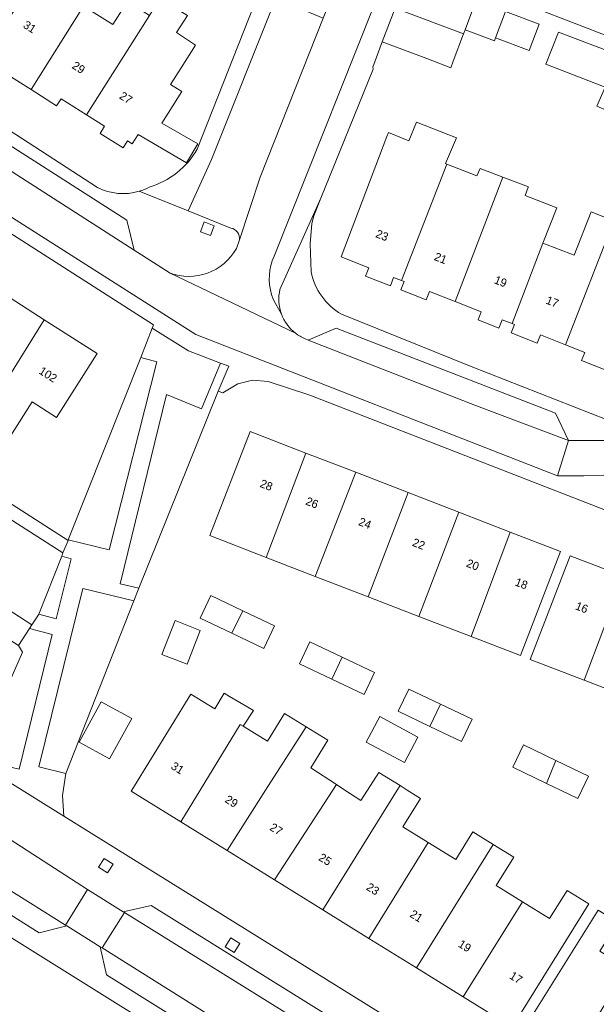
# Model space of a CAD drawing. Header units: metres. Extents: x 151448 to 154749, y 463108 to 465296.
# Tile 168 of 256: x 153048 to 153100, y 463481 to 463570. Entities that reach past the tile are written whole.
import ezdxf
from ezdxf.enums import TextEntityAlignment as Align

# ---------------------------------------------------------------- set-up
doc = ezdxf.new("R2010")
doc.units = ezdxf.units.M
for name, color, linetype, lineweight in [('B-PV-GR-BEPLANTING_CULTUUR_VASTE PLANTENVAK-GV', 253, 'Continuous', 9), ('B-PV-GR-GROENVOORZIENING-GV', 253, 'Continuous', 9), ('B-PV-IE-TERREINAFSCHEIDING_KUNSTMATIG_HEKWERK-G', 253, 'Continuous', 9), ('B-PV-OG-BEBOUWING-GV', 1, 'Continuous', 9), ('B-PV-OG-BEBOUWING-T18', 2, 'Continuous', 9), ('B-PV-OG-TERREIN_ERF-GV', 253, 'Continuous', 9), ('B-PV-VH-OPENVERHARDING_BETONSTRAATSTEEN-GV', 253, 'Continuous', 9), ('B-PV-VH-OPENVERHARDING_STRAATBAKSTEEN-GV', 253, 'Continuous', 9), ('B-PV-VH-OPENVERHARDING_TEGEL-GV', 253, 'Continuous', 9)]:
    doc.layers.add(name, color=color, linetype=linetype, lineweight=lineweight)
doc.styles.add('Drong', font='txt', dxfattribs={"height": 1.8})

msp = doc.modelspace()

# ---------------------------------------------------------------- linework, layer by layer
at = {"layer": 'B-PV-GR-BEPLANTING_CULTUUR_VASTE PLANTENVAK-GV', "flags": 128}
for points in [[(153051.934, 463522.72), (153055.643, 463521.815), (153059.967, 463538.903), (153058.508, 463539.298)], [(153065.536, 463536.215), (153066.499, 463538.496), (153065.767, 463538.776), (153064.014, 463534.621), (153060.861, 463535.933), (153056.643, 463518.739), (153058.341, 463518.331)], [(153051.331, 463521.231), (153049.258, 463515.982), (153050.83, 463515.564), (153052.194, 463521.014)], [(153051.717, 463501.488), (153057.889, 463517.182), (153053.266, 463518.296), (153049.266, 463502.114)], [(153043.343, 463502.86), (153047.457, 463501.885), (153050.481, 463514.137), (153048.421, 463514.682), (153047.413, 463513.118), (153047.785, 463512.517), (153046.332, 463509.178)]]:
    msp.add_lwpolyline(points, close=True, dxfattribs=at)
at = {"layer": 'B-PV-GR-GROENVOORZIENING-GV', "flags": 128}
for points in [[(153064.844, 463550.362), (153065.181, 463551.261), (153064.283, 463551.598), (153063.945, 463550.7)], [(153054.683, 463492.987), (153055.489, 463492.466), (153056.01, 463493.273), (153055.203, 463493.793)], [(153066.175, 463485.77), (153066.981, 463485.249), (153067.502, 463486.056), (153066.695, 463486.576)]]:
    msp.add_lwpolyline(points, close=True, dxfattribs=at)
at = {"layer": 'B-PV-IE-TERREINAFSCHEIDING_KUNSTMATIG_HEKWERK-G', "flags": 128}
msp.add_lwpolyline([(153065.767, 463538.776), (153064.014, 463534.621), (153060.861, 463535.933)], dxfattribs=at)
at = {"layer": 'B-PV-OG-BEBOUWING-GV', "flags": 128}
for points in [[(153048.557, 463563.631), (153053.327, 463571.201), (153051.004, 463572.675), (153052.373, 463574.885), (153050.474, 463576.125), (153044.533, 463567.056), (153046.693, 463565.685), (153046.299, 463565.065)], [(153081.599, 463571.021), (153087.812, 463568.674), (153087.96, 463569.065), (153088.968, 463571.735), (153083.015, 463573.983), (153082.754, 463574.082)], [(153053.327, 463571.201), (153048.557, 463563.631), (153050.87, 463562.162), (153051.273, 463562.798), (153053.581, 463561.332), (153059.293, 463570.358), (153057.299, 463571.624), (153055.966, 463569.525)], [(153059.293, 463570.358), (153053.581, 463561.332), (153055.222, 463560.29), (153054.812, 463559.644), (153056.901, 463558.318), (153057.318, 463558.974), (153057.745, 463558.703), (153058.273, 463559.535), (153062.656, 463556.959), (153063.69, 463558.693), (153060.415, 463560.58), (153060.987, 463561.481), (153062.229, 463563.437), (153061.215, 463564.082), (153062.179, 463565.6), (153063.489, 463567.662), (153061.746, 463568.819), (153062.744, 463570.343), (153060.259, 463571.884)], [(153088.968, 463571.735), (153087.96, 463569.065), (153090.629, 463568.058), (153090.728, 463568.322), (153091.633, 463570.729)], [(153087.812, 463568.674), (153081.599, 463571.021), (153080.443, 463567.96), (153084.475, 463566.437), (153086.656, 463565.613), (153086.883, 463566.214)], [(153090.728, 463568.322), (153093.79, 463567.171), (153094.695, 463569.578), (153091.633, 463570.729)], [(153101.713, 463566.828), (153096.452, 463568.827), (153095.289, 463565.935), (153100.667, 463563.853), (153100.828, 463564.2)], [(153082.2, 463546.284), (153086.302, 463556.851), (153086.177, 463556.9), (153087.177, 463559.251), (153083.556, 463560.657), (153082.863, 463558.98), (153081.013, 463559.719), (153080.842, 463559.357), (153076.699, 463548.417), (153079.224, 463547.43), (153078.929, 463546.676), (153081.173, 463545.799), (153081.473, 463546.568)], [(153086.302, 463556.851), (153082.2, 463546.284), (153082.42, 463546.198), (153082.123, 463545.436), (153084.431, 463544.534), (153084.725, 463545.287), (153087.048, 463544.379), (153091.395, 463555.663), (153089.339, 463556.44), (153089.041, 463555.791)], [(153087.048, 463544.379), (153089.426, 463543.449), (153089.135, 463542.705), (153091.034, 463541.963), (153091.33, 463542.72), (153092.232, 463542.367), (153095.026, 463549.681), (153096.297, 463552.89), (153093.41, 463554.012), (153093.701, 463554.758), (153093.713, 463554.788), (153091.395, 463555.663)], [(153097.087, 463540.436), (153101.47, 463551.71), (153099.407, 463552.512), (153097.876, 463548.568), (153095.026, 463549.681), (153092.232, 463542.367), (153092.437, 463542.287), (153092.138, 463541.523), (153094.508, 463540.596), (153094.795, 463541.332)], [(153101.825, 463537.727), (153106.386, 463549.799), (153101.47, 463551.71), (153097.087, 463540.436), (153098.83, 463539.755), (153098.539, 463539.011)], [(153045.068, 463545.712), (153041.404, 463539.998), (153044.14, 463538.263), (153040.561, 463532.622), (153042.642, 463531.302), (153049.743, 463542.72)], [(153049.743, 463542.72), (153042.642, 463531.302), (153045.124, 463529.727), (153048.639, 463535.267), (153050.871, 463533.851), (153054.547, 463539.645)], [(153069.888, 463521.132), (153073.501, 463530.607), (153068.435, 463532.564), (153064.781, 463523.105)], [(153074.36, 463519.404), (153078.026, 463528.858), (153073.501, 463530.607), (153069.888, 463521.132)], [(153079.171, 463517.546), (153082.787, 463527.019), (153078.026, 463528.858), (153074.36, 463519.404)], [(153082.787, 463527.019), (153079.171, 463517.546), (153083.775, 463515.767), (153087.398, 463525.238)], [(153092.064, 463523.435), (153087.398, 463525.238), (153083.775, 463515.767), (153088.515, 463513.936)], [(153092.064, 463523.435), (153088.515, 463513.936), (153092.981, 463512.21), (153096.635, 463521.669)], [(153098.785, 463509.975), (153102.332, 463519.412), (153097.514, 463521.274), (153093.88, 463511.87)], [(153098.785, 463509.975), (153103.392, 463508.195), (153106.856, 463517.664), (153102.332, 463519.412)], [(153067.777, 463516.292), (153064.886, 463517.676), (153063.902, 463515.619), (153066.792, 463514.236)], [(153047.413, 463513.118), (153048.421, 463514.682), (153048.635, 463515.014), (153045.873, 463516.795), (153044.651, 463514.899)], [(153067.777, 463516.292), (153066.792, 463514.236), (153069.683, 463512.853), (153070.667, 463514.909)], [(153062.717, 463511.433), (153063.907, 463514.504), (153061.627, 463515.387), (153060.437, 463512.316)], [(153076.808, 463512.074), (153073.876, 463513.468), (153072.924, 463511.467), (153075.856, 463510.073)], [(153075.856, 463510.073), (153078.789, 463508.678), (153079.741, 463510.679), (153076.808, 463512.074)], [(153067.822, 463505.797), (153068.734, 463507.225), (153068.077, 463507.612), (153066.583, 463508.493), (153066.077, 463508.791), (153065.244, 463507.38), (153063.068, 463508.717), (153057.707, 463500), (153057.65, 463499.908), (153062.163, 463497.11), (153063.919, 463500), (153067.544, 463505.967)], [(153085.732, 463507.809), (153082.856, 463509.175), (153081.894, 463507.149), (153084.77, 463505.784)], [(153054.924, 463508.012), (153052.909, 463504.346), (153055.685, 463502.821), (153057.7, 463506.487)], [(153085.732, 463507.809), (153084.77, 463505.784), (153087.646, 463504.418), (153088.608, 463506.444)], [(153062.163, 463497.11), (153066.343, 463494.519), (153069.852, 463500), (153073.524, 463505.738), (153071.56, 463506.944), (153070.024, 463504.444), (153067.822, 463505.797), (153067.544, 463505.967), (153063.919, 463500)], [(153080.21, 463506.669), (153078.971, 463504.358), (153082.445, 463502.495), (153083.684, 463504.805)], [(153066.343, 463494.519), (153070.65, 463491.849), (153075.949, 463500), (153076.273, 463500.5), (153073.953, 463502.012), (153075.497, 463504.526), (153073.524, 463505.738), (153069.852, 463500)], [(153096.21, 463502.671), (153093.269, 463504.096), (153092.289, 463502.073), (153095.344, 463500.608)], [(153095.344, 463500.608), (153096.611, 463500), (153098.195, 463499.24), (153098.558, 463500), (153099.151, 463501.246), (153096.21, 463502.671)], [(153075.041, 463489.127), (153081.806, 463500), (153082.053, 463500.397), (153080.138, 463501.584), (153079.107, 463500), (153078.491, 463499.055), (153077.041, 463500), (153076.273, 463500.5), (153075.949, 463500), (153070.65, 463491.849)], [(153082.053, 463500.397), (153081.806, 463500), (153075.041, 463489.127), (153079.23, 463486.53), (153084.609, 463495.232), (153082.322, 463496.65), (153083.925, 463499.237), (153082.694, 463500)], [(153084.609, 463495.232), (153079.23, 463486.53), (153083.552, 463483.851), (153090.498, 463495.062), (153088.674, 463496.193), (153087.115, 463493.679)], [(153090.498, 463495.062), (153083.552, 463483.851), (153087.788, 463481.225), (153093.186, 463489.838), (153090.79, 463491.323), (153092.384, 463493.893)], [(153093.186, 463489.838), (153087.788, 463481.225), (153092.237, 463478.467), (153099.184, 463489.673), (153097.224, 463490.888), (153095.633, 463488.321)], [(153097.425, 463475.254), (153102.666, 463483.812), (153100.182, 463485.358), (153101.822, 463487.993), (153100.04, 463489.103), (153093.097, 463477.947)]]:
    msp.add_lwpolyline(points, close=True, dxfattribs=at)
at = {"layer": 'B-PV-OG-TERREIN_ERF-GV', "flags": 128}
for points in [[(153123.279, 463603.277), (153118.999, 463604.818), (153118.314, 463605.073), (153112.911, 463607.204), (153110.644, 463608.098), (153107.971, 463609.153), (153098.396, 463612.93), (153098.239, 463613.049), (153097.46, 463611.418), (153093.594, 463601.611), (153083.337, 463575.847), (153083.136, 463575.393), (153112.444, 463564.013), (153114.983, 463570.706), (153117.849, 463578.259), (153118.381, 463579.662), (153126.435, 463600.892), (153124.954, 463601.439), (153125.336, 463602.435)], [(153101.713, 463566.828), (153106.911, 463564.852), (153104.842, 463560.042), (153099.937, 463562.124), (153100.667, 463563.853), (153095.289, 463565.935), (153096.452, 463568.827)], [(153009.003, 463548.702), (153010.813, 463547.512), (153051.451, 463521.533), (153051.911, 463522.662), (153000.368, 463555.782), (152999.651, 463554.67)], [(153087.398, 463525.238), (153092.064, 463523.435), (153096.635, 463521.669), (153092.981, 463512.21), (153088.515, 463513.936), (153083.775, 463515.767), (153079.171, 463517.546), (153074.36, 463519.404), (153069.888, 463521.132), (153064.781, 463523.105), (153068.435, 463532.564), (153073.501, 463530.607), (153078.026, 463528.858), (153082.787, 463527.019)], [(153103.392, 463508.195), (153098.785, 463509.975), (153093.88, 463511.87), (153097.514, 463521.274), (153102.332, 463519.412), (153106.856, 463517.664), (153111.537, 463515.855), (153116.504, 463513.936), (153121.332, 463512.07), (153125.829, 463510.333), (153130.383, 463508.573), (153127.9, 463502.145), (153129.848, 463501.393), (153129.098, 463497.615), (153126.533, 463498.606), (153126.751, 463499.17), (153124.602, 463500), (153122.264, 463500.903), (153117.775, 463502.638), (153113.001, 463504.482), (153108.034, 463506.401)], [(153063.902, 463515.619), (153064.886, 463517.676), (153067.777, 463516.292), (153070.667, 463514.909), (153069.683, 463512.853), (153066.792, 463514.236)], [(153062.717, 463511.433), (153060.437, 463512.316), (153061.627, 463515.387), (153063.907, 463514.504)], [(153076.808, 463512.074), (153079.741, 463510.679), (153078.789, 463508.678), (153075.856, 463510.073), (153072.924, 463511.467), (153073.876, 463513.468)], [(153070.65, 463491.849), (153066.343, 463494.519), (153062.163, 463497.11), (153057.65, 463499.908), (153057.707, 463500), (153063.068, 463508.717), (153065.244, 463507.38), (153066.077, 463508.791), (153066.583, 463508.493), (153068.077, 463507.612), (153068.734, 463507.225), (153067.822, 463505.797), (153070.024, 463504.444), (153071.56, 463506.944), (153073.524, 463505.738), (153075.497, 463504.526), (153073.953, 463502.012), (153076.273, 463500.5), (153077.041, 463500), (153078.491, 463499.055), (153079.107, 463500), (153080.138, 463501.584), (153082.053, 463500.397), (153082.694, 463500), (153083.925, 463499.237), (153082.322, 463496.65), (153084.609, 463495.232), (153087.115, 463493.679), (153088.674, 463496.193), (153090.498, 463495.062), (153092.384, 463493.893), (153090.79, 463491.323), (153093.186, 463489.838), (153095.633, 463488.321), (153097.224, 463490.888), (153099.184, 463489.673), (153092.237, 463478.467), (153087.788, 463481.225), (153083.552, 463483.851), (153079.23, 463486.53), (153075.041, 463489.127)], [(153084.77, 463505.784), (153081.894, 463507.149), (153082.856, 463509.175), (153085.732, 463507.809), (153088.608, 463506.444), (153087.646, 463504.418)], [(153054.924, 463508.012), (153057.7, 463506.487), (153055.685, 463502.821), (153052.909, 463504.346)], [(153080.21, 463506.669), (153083.684, 463504.805), (153082.445, 463502.495), (153078.971, 463504.358)], [(153095.344, 463500.608), (153092.289, 463502.073), (153093.269, 463504.096), (153096.21, 463502.671), (153099.151, 463501.246), (153098.558, 463500), (153098.195, 463499.24), (153096.611, 463500)]]:
    msp.add_lwpolyline(points, close=True, dxfattribs=at)
for points in [[(153063.646, 463558.199), (153069.268, 463572.512), (153071.959, 463579.367), (153071.949, 463579.359), (153072.198, 463579.994), (153071.976, 463580.08), (153050.932, 463588.245), (153049.589, 463588.766), (153051.312, 463593.136), (153052.26, 463595.538)], [(153017.179, 463579.474), (153018.136, 463578.556), (153020.078, 463576.989), (153023.572, 463574.508), (153039.066, 463564.619), (153047.155, 463559.543), (153054.589, 463554.731)], [(153114.983, 463570.706), (153112.444, 463564.013), (153083.136, 463575.393)], [(153053.327, 463571.201), (153055.966, 463569.525), (153057.299, 463571.624)], [(153091.633, 463570.729), (153094.695, 463569.578), (153093.79, 463567.171), (153090.728, 463568.322), (153090.629, 463568.058), (153087.96, 463569.065), (153087.812, 463568.674), (153086.883, 463566.214), (153086.656, 463565.613), (153084.475, 463566.437), (153080.443, 463567.96)], [(153062.744, 463570.343), (153061.746, 463568.819), (153063.489, 463567.662), (153062.179, 463565.6), (153061.215, 463564.082), (153062.229, 463563.437), (153060.987, 463561.481), (153060.415, 463560.58), (153063.69, 463558.693), (153062.656, 463556.959), (153058.273, 463559.535), (153057.745, 463558.703), (153057.318, 463558.974), (153056.901, 463558.318), (153054.812, 463559.644), (153055.222, 463560.29), (153053.581, 463561.332), (153051.273, 463562.798), (153050.87, 463562.162), (153048.557, 463563.631), (153046.299, 463565.065)], [(153080.443, 463567.96), (153079.571, 463565.646), (153079.605, 463565.486), (153074.851, 463553.751), (153074.24, 463552.153), (153074.035, 463551.468), (153073.896, 463549.622), (153073.97, 463547.064)], [(153101.825, 463537.727), (153098.539, 463539.011), (153098.83, 463539.755), (153097.087, 463540.436), (153094.795, 463541.332), (153094.508, 463540.596), (153092.138, 463541.523), (153092.437, 463542.287), (153092.232, 463542.367), (153091.33, 463542.72), (153091.034, 463541.963), (153089.135, 463542.705), (153089.426, 463543.449), (153087.048, 463544.379), (153084.725, 463545.287), (153084.431, 463544.534), (153082.123, 463545.436), (153082.42, 463546.198), (153082.2, 463546.284), (153081.473, 463546.568), (153081.173, 463545.799), (153078.929, 463546.676), (153079.224, 463547.43), (153076.699, 463548.417), (153080.842, 463559.357), (153081.013, 463559.719), (153082.863, 463558.98), (153083.556, 463560.657), (153087.177, 463559.251), (153086.177, 463556.9), (153086.302, 463556.851), (153089.041, 463555.791), (153089.339, 463556.44), (153091.395, 463555.663), (153093.713, 463554.788), (153093.701, 463554.758), (153093.41, 463554.012), (153096.297, 463552.89), (153095.026, 463549.681), (153097.876, 463548.568), (153099.407, 463552.512), (153101.47, 463551.71)], [(153000.368, 463555.782), (153051.911, 463522.662), (153051.934, 463522.72), (153058.508, 463539.298), (153059.558, 463541.946), (153059.675, 463542.24), (153040.038, 463554.835)], [(153045.873, 463516.795), (153048.635, 463515.014), (153049.226, 463515.903), (153049.258, 463515.982), (153051.331, 463521.231), (153051.451, 463521.533), (153010.813, 463547.512)], [(153045.068, 463545.712), (153049.743, 463542.72), (153054.547, 463539.645), (153050.871, 463533.851), (153048.639, 463535.267), (153045.124, 463529.727)], [(153076.726, 463543.21), (153088.503, 463538.48), (153120.912, 463525.762), (153130.81, 463521.944), (153132.838, 463521.092)], [(153133.237, 463512.762), (153073.874, 463535.861), (153070.091, 463537.107), (153068.656, 463537.232), (153067.331, 463536.888), (153065.976, 463536.066), (153065.536, 463536.215), (153058.341, 463518.331), (153057.889, 463517.182), (153051.717, 463501.488), (153051.393, 463499.508), (153051.527, 463497.639), (153098.102, 463468.649), (153118.046, 463456.368), (153118.285, 463456.221), (153118.61, 463456.047)], [(153067.739, 463473.477), (153005.51, 463512.355)], [(153046.332, 463509.178), (153047.785, 463512.517), (153047.413, 463513.118)], [(153101.467, 463472.739), (153097.425, 463475.254), (153093.097, 463477.947), (153100.04, 463489.103)]]:
    msp.add_lwpolyline(points, dxfattribs=at)
at = {"layer": 'B-PV-OG-TERREIN_ERF-GV'}
for points in [[(153059.29, 463554.755, 0.187705), (153063.646, 463558.199)], [(153054.589, 463554.731, 0.19081), (153058.368, 463554.384)], [(153058.368, 463554.384, 0.048767), (153059.29, 463554.755)], [(153073.97, 463547.064, 0.21002), (153076.726, 463543.21)]]:
    msp.add_lwpolyline(points, format="xyb", dxfattribs=at)
at = {"layer": 'B-PV-VH-OPENVERHARDING_BETONSTRAATSTEEN-GV', "flags": 128}
msp.add_lwpolyline([(153015.238, 463580.502), (153013.788, 463579.4), (153014.517, 463578.453), (153015.161, 463577.697), (153015.832, 463576.964), (153016.677, 463576.124), (153017.41, 463575.453), (153018.17, 463574.813), (153018.957, 463574.2), (153019.761, 463573.622), (153020.424, 463573.182), (153032.428, 463565.48), (153047.264, 463555.884), (153057.921, 463549.035), (153057.252, 463551.769), (153031.639, 463568.152), (153019.518, 463576.004)], dxfattribs=at)
for points in [[(153073.703, 463540.874), (153088.997, 463534.911), (153097.344, 463531.742), (153096.172, 463534.234), (153076.256, 463541.958)], [(153006.826, 463515.881), (153006.608, 463516.009), (153007.144, 463513.461), (153010.173, 463511.677), (153028.737, 463500), (153049.299, 463487.04), (153051.788, 463487.657), (153051.679, 463487.725), (153027.272, 463503.053), (153011.22, 463513.311)], [(153057.043, 463488.87), (153073.584, 463478.595), (153091.751, 463467.213), (153091.907, 463467.115), (153091.479, 463469.549), (153059.443, 463489.519), (153056.922, 463488.946)], [(153089.72, 463463.841), (153089.604, 463463.914), (153055.002, 463485.659), (153054.824, 463485.771), (153055.406, 463483.226), (153087.178, 463463.312)]]:
    msp.add_lwpolyline(points, close=True, dxfattribs=at)
at = {"layer": 'B-PV-VH-OPENVERHARDING_STRAATBAKSTEEN-GV', "flags": 128}
for points in [[(153072.55, 463541.508), (153061.113, 463546.987), (153061.085, 463546.998), (153057.921, 463549.035), (153047.264, 463555.884), (153032.428, 463565.48), (153020.424, 463573.182), (153019.761, 463573.622), (153018.957, 463574.2), (153018.17, 463574.813), (153017.41, 463575.453), (153016.677, 463576.124), (153015.832, 463576.964), (153015.161, 463577.697), (153014.517, 463578.453), (153013.788, 463579.4), (153015.238, 463580.502)], [(153071.285, 463543.233), (153070.734, 463544.186), (153070.547, 463544.591), (153070.397, 463545.011), (153070.286, 463545.443), (153070.214, 463545.883), (153070.182, 463546.328), (153070.191, 463546.774), (153070.24, 463547.218), (153070.329, 463547.655), (153070.458, 463548.082), (153070.624, 463548.496), (153081.063, 463574.757), (153081.234, 463575.212), (153077.708, 463576.674), (153077.59, 463576.373), (153076.294, 463573.105), (153075.086, 463570.121), (153069.343, 463555.674), (153067.467, 463549.976)], [(153071.151, 463545.472), (153074.851, 463553.751), (153079.605, 463565.486), (153079.571, 463565.646), (153080.443, 463567.96), (153081.599, 463571.021), (153082.754, 463574.082), (153082.582, 463574.14), (153081.063, 463574.757), (153070.624, 463548.496), (153070.458, 463548.082), (153070.329, 463547.655), (153070.24, 463547.218), (153070.191, 463546.774), (153070.182, 463546.328), (153070.214, 463545.883), (153070.286, 463545.443), (153070.397, 463545.011), (153070.547, 463544.591), (153070.734, 463544.186), (153071.285, 463543.233)], [(153015.909, 463572.059), (153016.984, 463571.171), (153024.298, 463566.388), (153034.716, 463559.777), (153046.21, 463552.397), (153063.524, 463541.387), (153096.35, 463528.552), (153097.344, 463531.742), (153088.997, 463534.911), (153073.703, 463540.874), (153073.434, 463540.991)], [(153067.467, 463549.976), (153069.343, 463555.674), (153075.086, 463570.121), (153070.78, 463571.918), (153064.946, 463557.287), (153062.812, 463552.601), (153066.688, 463551.044)], [(153067.467, 463549.976), (153067.203, 463549.201)], [(153061.113, 463546.987), (153072.55, 463541.508)], [(153043.29, 463502.747), (153051.527, 463497.639), (153051.393, 463499.508), (153051.717, 463501.488), (153049.266, 463502.114), (153053.266, 463518.296), (153057.889, 463517.182), (153058.341, 463518.331), (153056.643, 463518.739), (153060.861, 463535.933), (153064.014, 463534.621), (153065.767, 463538.776), (153062.845, 463539.894), (153059.558, 463541.946), (153058.508, 463539.298), (153059.967, 463538.903), (153055.643, 463521.815), (153051.934, 463522.72), (153051.911, 463522.662), (153051.451, 463521.533), (153051.331, 463521.231), (153052.194, 463521.014), (153050.83, 463515.564), (153049.258, 463515.982), (153049.226, 463515.903), (153048.635, 463515.014), (153048.421, 463514.682), (153050.481, 463514.137), (153047.457, 463501.885)]]:
    msp.add_lwpolyline(points, dxfattribs=at)
at = {"layer": 'B-PV-VH-OPENVERHARDING_STRAATBAKSTEEN-GV'}
for points in [[(153066.688, 463551.044, -0.40762), (153067.467, 463549.976)], [(153067.203, 463549.201, -0.374733), (153061.113, 463546.987)], [(153071.285, 463543.233, -0.147367), (153071.151, 463545.472)], [(153072.55, 463541.508, -0.140538), (153071.285, 463543.233)], [(153073.434, 463540.991, -0.066493), (153072.55, 463541.508)]]:
    msp.add_lwpolyline(points, format="xyb", dxfattribs=at)
at = {"layer": 'B-PV-VH-OPENVERHARDING_STRAATBAKSTEEN-GV', "flags": 128}
for points in [[(153097.699, 463531.742), (153097.344, 463531.742), (153096.35, 463528.552), (153097.694, 463528.536), (153098.744, 463528.525), (153100.58, 463528.593), (153101.837, 463531.764), (153100.793, 463531.758), (153098.764, 463531.749)], [(153044.644, 463496.766), (153011.217, 463517.855), (153008.797, 463519.296), (153006.826, 463515.881), (153011.22, 463513.311), (153027.272, 463503.053), (153051.679, 463487.725), (153053.688, 463490.957)], [(153051.679, 463487.725), (153051.788, 463487.657), (153054.824, 463485.771), (153055.002, 463485.659), (153057.043, 463488.87), (153056.922, 463488.946), (153053.688, 463490.957)], [(153091.751, 463467.213), (153073.584, 463478.595), (153057.043, 463488.87), (153055.002, 463485.659), (153089.604, 463463.914)]]:
    msp.add_lwpolyline(points, close=True, dxfattribs=at)
at = {"layer": 'B-PV-VH-OPENVERHARDING_TEGEL-GV', "flags": 128}
for points in [[(153058.368, 463554.384), (153062.812, 463552.601), (153064.946, 463557.287), (153070.78, 463571.918), (153075.086, 463570.121), (153076.294, 463573.105), (153077.59, 463576.373), (153077.708, 463576.674), (153078.179, 463577.885), (153078.729, 463579.337), (153074.233, 463581.108), (153080.804, 463597.769), (153081.591, 463599.634), (153081.653, 463599.833), (153080.196, 463600.358), (153072.849, 463581.652), (153072.545, 463580.878), (153072.198, 463579.994), (153071.949, 463579.359), (153071.959, 463579.367), (153069.268, 463572.512), (153063.646, 463558.199)], [(153054.589, 463554.731), (153047.155, 463559.543), (153039.066, 463564.619), (153023.572, 463574.508), (153020.078, 463576.989), (153018.136, 463578.556), (153017.179, 463579.474)], [(153010.025, 463576.253), (153013.017, 463572.936), (153014.482, 463571.545), (153017.171, 463569.536), (153020.634, 463567.232), (153040.038, 463554.835), (153059.675, 463542.24), (153059.558, 463541.946), (153062.845, 463539.894), (153065.767, 463538.776), (153066.499, 463538.496), (153065.536, 463536.215), (153065.976, 463536.066), (153067.331, 463536.888), (153068.656, 463537.232), (153070.091, 463537.107), (153073.874, 463535.861), (153133.237, 463512.762)], [(153019.518, 463576.004), (153031.639, 463568.152), (153057.252, 463551.769), (153057.921, 463549.035), (153061.085, 463546.998), (153061.113, 463546.987)], [(153133.191, 463516.005), (153131.084, 463514.834), (153126.761, 463516.478), (153101.777, 463526.199), (153100.58, 463528.593), (153098.744, 463528.525), (153097.694, 463528.536), (153096.35, 463528.552), (153063.524, 463541.387), (153046.21, 463552.397), (153034.716, 463559.777), (153024.298, 463566.388), (153016.984, 463571.171), (153015.909, 463572.059)], [(153066.688, 463551.044), (153062.812, 463552.601), (153058.368, 463554.384)], [(153073.97, 463547.064), (153073.896, 463549.622), (153074.035, 463551.468), (153074.24, 463552.153), (153074.851, 463553.751), (153071.151, 463545.472)], [(153067.203, 463549.201), (153067.467, 463549.976)], [(153116.545, 463438.586), (153117.195, 463437.072), (153118.718, 463437.624), (153117.609, 463439.868), (153116.369, 463442.764), (153114.675, 463446.129), (153112.312, 463450.345), (153110.476, 463453.32), (153109.468, 463454.851), (153112.026, 463456.71), (153116.446, 463454.046), (153118.046, 463456.368), (153098.102, 463468.649), (153051.527, 463497.639), (153043.29, 463502.747), (153000, 463529.925), (152977.877, 463543.845)], [(153132.838, 463521.092), (153130.81, 463521.944), (153120.912, 463525.762), (153088.503, 463538.48), (153076.726, 463543.21)], [(153073.434, 463540.991), (153073.703, 463540.874), (153076.256, 463541.958), (153096.172, 463534.234), (153097.344, 463531.742), (153097.699, 463531.742), (153098.764, 463531.749), (153100.793, 463531.758), (153101.837, 463531.764), (153111.378, 463528.093), (153129.774, 463520.808), (153132.368, 463519.84), (153135.228, 463519.081)], [(152979.571, 463539.913), (153005.188, 463523.764), (153005.56, 463521.173), (153008.797, 463519.296), (153011.295, 463519.896), (153012.412, 463519.157), (153035.684, 463504.438), (153042.879, 463500), (153044.126, 463499.228), (153044.644, 463496.766), (153053.688, 463490.957), (153056.922, 463488.946), (153059.443, 463489.519), (153091.479, 463469.549), (153091.907, 463467.115), (153092.037, 463467.035), (153092.82, 463466.552), (153094.429, 463465.559), (153095.274, 463465.038), (153095.336, 463465), (153097.712, 463465.308), (153100.662, 463463.006)], [(152998.139, 463517.307), (153005.51, 463512.355), (153067.739, 463473.477), (153068.599, 463472.939), (153081.908, 463464.624), (153088.381, 463459.608), (153088.381, 463459.602), (153090.584, 463457.399), (153091.624, 463456.609), (153093.328, 463460.66), (153093.598, 463460.998), (153092.821, 463461.574), (153090.01, 463463.658), (153089.72, 463463.841), (153087.178, 463463.312), (153055.406, 463483.226), (153054.824, 463485.771), (153051.788, 463487.657), (153049.299, 463487.04), (153028.737, 463500), (153010.173, 463511.677), (153007.144, 463513.461), (153006.608, 463516.009), (153004.29, 463517.345)]]:
    msp.add_lwpolyline(points, dxfattribs=at)
at = {"layer": 'B-PV-VH-OPENVERHARDING_TEGEL-GV'}
for points in [[(153063.646, 463558.199, -0.187705), (153059.29, 463554.755)], [(153058.368, 463554.384, -0.19081), (153054.589, 463554.731)], [(153059.29, 463554.755, -0.048767), (153058.368, 463554.384)], [(153067.467, 463549.976, 0.40762), (153066.688, 463551.044)], [(153061.113, 463546.987, 0.374733), (153067.203, 463549.201)], [(153076.726, 463543.21, -0.21002), (153073.97, 463547.064)], [(153071.151, 463545.472, 0.147367), (153071.285, 463543.233)], [(153071.285, 463543.233, 0.140538), (153072.55, 463541.508)], [(153072.55, 463541.508, 0.066493), (153073.434, 463540.991)]]:
    msp.add_lwpolyline(points, format="xyb", dxfattribs=at)
at = {"layer": 'B-PV-VH-OPENVERHARDING_TEGEL-GV', "flags": 128}
for points in [[(153064.844, 463550.362), (153063.945, 463550.7), (153064.283, 463551.598), (153065.181, 463551.261)], [(153054.683, 463492.987), (153055.203, 463493.793), (153056.01, 463493.273), (153055.489, 463492.466)], [(153066.175, 463485.77), (153066.695, 463486.576), (153067.502, 463486.056), (153066.981, 463485.249)]]:
    msp.add_lwpolyline(points, close=True, dxfattribs=at)

# ---------------------------------------------------------------- texts
at = {"layer": 'B-PV-OG-BEBOUWING-T18', "style": 'Drong'}
for s, rotation, p in [('31', 327.6, (153048.433, 463569.319)), ('29', 327.6, (153052.873, 463565.628)), ('27', 327.6, (153057.174, 463562.882)), ('23', 338.6, (153080.425, 463550.386)), ('21', 338.6, (153085.745, 463548.315)), ('19', 338.6, (153091.19, 463546.196)), ('17', 338.6, (153095.886, 463544.352)), ('102', 327.4, (153050.097, 463537.744)), ('28', 338.9, (153069.92, 463527.702)), ('26', 338.8, (153074.07, 463526.099)), ('24', 338.9, (153078.876, 463524.242)), ('22', 338.9, (153083.758, 463522.356)), ('20', 338.9, (153088.661, 463520.462)), ('18', 338.9, (153093.079, 463518.755)), ('16', 338.9, (153098.559, 463516.582)), ('31', 328.2, (153061.857, 463502.006)), ('29', 328.2, (153066.755, 463498.97)), ('27', 328.2, (153070.822, 463496.449)), ('25', 328.2, (153075.259, 463493.698)), ('23', 328.2, (153079.589, 463491.013)), ('21', 328.2, (153083.543, 463488.563)), ('19', 328.2, (153087.932, 463485.842)), ('17', 328.2, (153092.587, 463482.956))]:
    msp.add_text(s, height=0.75, rotation=rotation, dxfattribs=at).set_placement(p, align=Align.MIDDLE)

doc.saveas('drawing.dxf')
